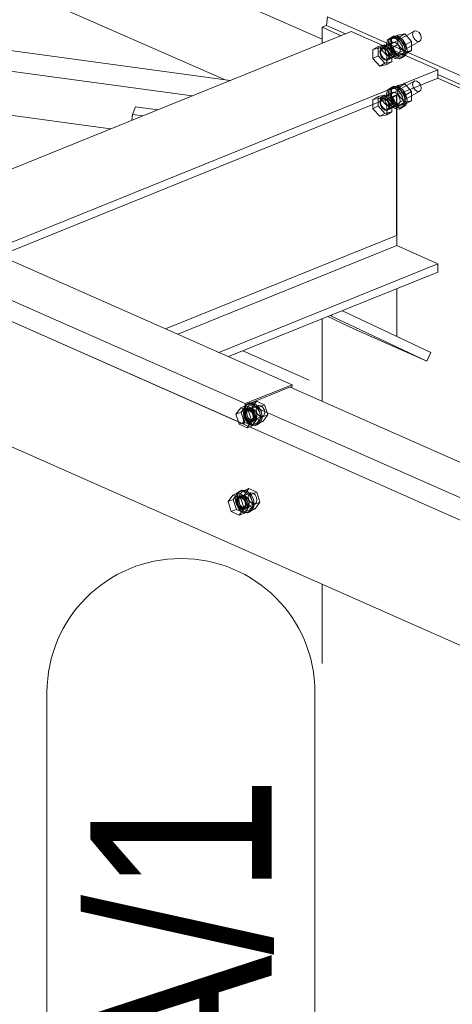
# Model space of a CAD drawing. Header units: millimetres. Extents: x -127 to 701, y 152 to 732.
# Tile 50 of 75: x 604 to 610, y 308 to 322. Entities that reach past the tile are written whole.
import ezdxf

# ---------------------------------------------------------------- set-up
doc = ezdxf.new("R2010")
doc.units = ezdxf.units.MM
for name, pattern in [('XKITLINE00', [0]), ('XKITLINE01', [4, 1, -1, 1, -1]), ('XKITLINE02', [4, 2, -2])]:
    doc.linetypes.add(name, pattern=pattern)
for name, color, linetype, lineweight in [('Schrauben', 7, 'Continuous', 0), ('Teil', 7, 'Continuous', 0), ('Text', 5, 'Continuous', 0)]:
    doc.layers.add(name, color=color, linetype=linetype, lineweight=lineweight)
doc.styles.add('ARIAL', font='ARIAL.TTF')

msp = doc.modelspace()

# ---------------------------------------------------------------- linework, layer by layer
at = {"layer": 'Schrauben', "linetype": 'XKITLINE02', "lineweight": 0}
for p, q in [((609.679, 321.803), (609.237, 321.554)), ((609.305, 321.676), (609.289, 321.613)), ((609.349, 321.707), (609.305, 321.676)), ((609.327, 321.688), (609.311, 321.626)), ((609.371, 321.719), (609.327, 321.688)), ((609.333, 321.638), (609.349, 321.7)), ((609.393, 321.732), (609.349, 321.707)), ((609.349, 321.7), (609.393, 321.732)), ((609.409, 321.699), (609.349, 321.707)), ((609.358, 321.691), (609.446, 321.741)), ((609.453, 321.712), (609.358, 321.691)), ((609.358, 321.691), (609.358, 321.564)), ((609.431, 321.711), (609.371, 321.719)), ((609.393, 321.732), (609.453, 321.724)), ((609.469, 321.654), (609.409, 321.699)), ((609.491, 321.666), (609.431, 321.711)), ((609.446, 321.741), (609.541, 321.762)), ((609.446, 321.614), (609.446, 321.741)), ((609.453, 321.712), (609.541, 321.762)), ((609.453, 321.724), (609.513, 321.679)), ((609.548, 321.607), (609.453, 321.712)), ((609.513, 321.679), (609.557, 321.609)), ((609.541, 321.762), (609.636, 321.657)), ((609.649, 321.757), (609.657, 321.788)), ((609.657, 321.718), (609.649, 321.757)), ((609.657, 321.788), (609.679, 321.803)), ((609.679, 321.683), (609.657, 321.718)), ((609.679, 321.803), (609.709, 321.799)), ((609.709, 321.661), (609.679, 321.683)), ((609.709, 321.799), (609.739, 321.777)), ((609.739, 321.777), (609.761, 321.742)), ((609.761, 321.742), (609.769, 321.704)), ((609.769, 321.704), (609.761, 321.673)), ((609.102, 321.546), (609.172, 321.586)), ((609.197, 321.567), (609.102, 321.546)), ((609.102, 321.546), (609.102, 321.419)), ((609.172, 321.586), (609.267, 321.607)), ((609.172, 321.459), (609.172, 321.586)), ((609.197, 321.567), (609.267, 321.607)), ((609.292, 321.462), (609.197, 321.567)), ((609.211, 321.553), (609.201, 321.535)), ((609.226, 321.564), (609.211, 321.553)), ((609.237, 321.554), (609.215, 321.538)), ((609.368, 321.644), (609.226, 321.564)), ((609.246, 321.567), (609.226, 321.564)), ((609.267, 321.55), (609.237, 321.554)), ((609.267, 321.561), (609.246, 321.567)), ((609.267, 321.607), (609.362, 321.502)), ((609.289, 321.548), (609.267, 321.561)), ((609.297, 321.527), (609.267, 321.55)), ((609.272, 321.575), (609.268, 321.551)), ((609.268, 321.551), (609.272, 321.525)), ((609.281, 321.593), (609.272, 321.575)), ((609.297, 321.604), (609.281, 321.593)), ((609.289, 321.613), (609.305, 321.537)), ((609.308, 321.528), (609.289, 321.548)), ((609.739, 321.657), (609.297, 321.407)), ((609.316, 321.607), (609.297, 321.604)), ((609.311, 321.626), (609.327, 321.549)), ((609.338, 321.601), (609.316, 321.607)), ((609.327, 321.549), (609.371, 321.479)), ((609.349, 321.562), (609.333, 321.638)), ((609.36, 321.588), (609.338, 321.601)), ((609.339, 321.591), (609.342, 321.615)), ((609.342, 321.565), (609.339, 321.591)), ((609.342, 321.615), (609.352, 321.633)), ((609.352, 321.538), (609.342, 321.565)), ((609.393, 321.492), (609.349, 321.562)), ((609.352, 321.633), (609.368, 321.644)), ((609.358, 321.564), (609.446, 321.614)), ((609.358, 321.564), (609.453, 321.459)), ((609.379, 321.568), (609.36, 321.588)), ((609.368, 321.644), (609.387, 321.647)), ((609.395, 321.543), (609.379, 321.568)), ((609.387, 321.647), (609.409, 321.641)), ((609.404, 321.516), (609.395, 321.543)), ((609.409, 321.641), (609.43, 321.628)), ((609.43, 321.628), (609.45, 321.608)), ((609.541, 321.509), (609.446, 321.614)), ((609.45, 321.608), (609.465, 321.583)), ((609.465, 321.583), (609.475, 321.556)), ((609.512, 321.584), (609.469, 321.654)), ((609.475, 321.556), (609.479, 321.529)), ((609.535, 321.596), (609.491, 321.666)), ((609.529, 321.507), (609.512, 321.584)), ((609.551, 321.52), (609.535, 321.596)), ((609.548, 321.607), (609.636, 321.657)), ((609.548, 321.48), (609.548, 321.607)), ((609.557, 321.609), (609.573, 321.532)), ((609.636, 321.657), (609.636, 321.53)), ((609.739, 321.657), (609.709, 321.661)), ((609.761, 321.673), (609.739, 321.657)), ((609.102, 321.419), (609.172, 321.459)), ((609.102, 321.419), (609.197, 321.314)), ((609.267, 321.354), (609.172, 321.459)), ((609.201, 321.535), (609.197, 321.511)), ((609.197, 321.511), (609.201, 321.485)), ((609.201, 321.485), (609.211, 321.458)), ((609.215, 321.538), (609.207, 321.507)), ((609.207, 321.507), (609.215, 321.469)), ((609.211, 321.458), (609.226, 321.433)), ((609.215, 321.469), (609.237, 321.434)), ((609.226, 321.433), (609.246, 321.413)), ((609.237, 321.434), (609.267, 321.411)), ((609.246, 321.413), (609.267, 321.4)), ((609.267, 321.411), (609.297, 321.407)), ((609.272, 321.525), (609.281, 321.498)), ((609.281, 321.498), (609.297, 321.473)), ((609.292, 321.462), (609.362, 321.502)), ((609.292, 321.335), (609.292, 321.462)), ((609.319, 321.492), (609.297, 321.527)), ((609.297, 321.473), (609.316, 321.453)), ((609.297, 321.407), (609.319, 321.423)), ((609.305, 321.537), (609.349, 321.467)), ((609.324, 321.503), (609.308, 321.528)), ((609.45, 321.477), (609.308, 321.397)), ((609.308, 321.397), (609.324, 321.408)), ((609.316, 321.453), (609.338, 321.44)), ((609.327, 321.454), (609.319, 321.492)), ((609.319, 321.423), (609.327, 321.454)), ((609.334, 321.476), (609.324, 321.503)), ((609.324, 321.408), (609.334, 321.426)), ((609.337, 321.45), (609.334, 321.476)), ((609.334, 321.426), (609.337, 321.45)), ((609.338, 321.44), (609.36, 321.434)), ((609.349, 321.467), (609.409, 321.422)), ((609.368, 321.513), (609.352, 321.538)), ((609.36, 321.434), (609.379, 321.437)), ((609.362, 321.502), (609.362, 321.375)), ((609.387, 321.493), (609.368, 321.513)), ((609.371, 321.479), (609.431, 321.434)), ((609.379, 321.437), (609.395, 321.448)), ((609.409, 321.48), (609.387, 321.493)), ((609.453, 321.447), (609.393, 321.492)), ((609.395, 321.448), (609.404, 321.466)), ((609.408, 321.489), (609.404, 321.516)), ((609.404, 321.466), (609.408, 321.489)), ((609.43, 321.474), (609.409, 321.48)), ((609.409, 321.422), (609.469, 321.414)), ((609.45, 321.477), (609.43, 321.474)), ((609.431, 321.434), (609.491, 321.426)), ((609.465, 321.488), (609.45, 321.477)), ((609.453, 321.459), (609.541, 321.509)), ((609.453, 321.459), (609.457, 321.46)), ((609.513, 321.439), (609.453, 321.447)), ((609.457, 321.46), (609.548, 321.48)), ((609.475, 321.506), (609.465, 321.488)), ((609.469, 321.414), (609.512, 321.445)), ((609.513, 321.439), (609.469, 321.414)), ((609.479, 321.529), (609.475, 321.506)), ((609.491, 321.426), (609.535, 321.458)), ((609.512, 321.445), (609.529, 321.507)), ((609.557, 321.47), (609.513, 321.439)), ((609.535, 321.458), (609.551, 321.52)), ((609.636, 321.53), (609.541, 321.509)), ((609.548, 321.48), (609.636, 321.53)), ((609.573, 321.532), (609.557, 321.47)), ((609.197, 321.314), (609.267, 321.354)), ((609.197, 321.314), (609.292, 321.335)), ((609.267, 321.4), (609.289, 321.394)), ((609.362, 321.375), (609.267, 321.354)), ((609.289, 321.394), (609.308, 321.397)), ((609.292, 321.335), (609.362, 321.375)), ((609.679, 321.111), (609.237, 320.861)), ((609.349, 321.014), (609.305, 320.983)), ((609.327, 320.995), (609.311, 320.933)), ((609.371, 321.027), (609.327, 320.995)), ((609.333, 320.945), (609.349, 321.008)), ((609.393, 321.039), (609.349, 321.014)), ((609.349, 321.008), (609.393, 321.039)), ((609.409, 321.006), (609.349, 321.014)), ((609.358, 320.998), (609.446, 321.048)), ((609.453, 321.019), (609.358, 320.998)), ((609.358, 320.998), (609.358, 320.871)), ((609.431, 321.019), (609.371, 321.027)), ((609.393, 321.039), (609.453, 321.031)), ((609.469, 320.961), (609.409, 321.006)), ((609.491, 320.973), (609.431, 321.019)), ((609.446, 321.048), (609.541, 321.069)), ((609.446, 320.921), (609.446, 321.048)), ((609.453, 321.019), (609.541, 321.069)), ((609.453, 321.031), (609.513, 320.986)), ((609.548, 320.914), (609.453, 321.019)), ((609.541, 321.069), (609.636, 320.964)), ((609.649, 321.064), (609.657, 321.095)), ((609.657, 321.026), (609.649, 321.064)), ((609.657, 321.095), (609.679, 321.111)), ((609.679, 320.991), (609.657, 321.026)), ((609.679, 321.111), (609.709, 321.107)), ((609.709, 321.107), (609.739, 321.084)), ((609.739, 321.084), (609.761, 321.049)), ((609.761, 321.049), (609.769, 321.011)), ((609.769, 321.011), (609.761, 320.98)), ((609.102, 320.853), (609.172, 320.893)), ((609.197, 320.874), (609.102, 320.853)), ((609.172, 320.893), (609.267, 320.914)), ((609.172, 320.766), (609.172, 320.893)), ((609.197, 320.874), (609.267, 320.914)), ((609.292, 320.769), (609.197, 320.874)), ((609.211, 320.86), (609.201, 320.842)), ((609.226, 320.871), (609.211, 320.86)), ((609.237, 320.861), (609.215, 320.845)), ((609.368, 320.951), (609.226, 320.871)), ((609.246, 320.874), (609.226, 320.871)), ((609.267, 320.857), (609.237, 320.861)), ((609.267, 320.868), (609.246, 320.874)), ((609.267, 320.914), (609.362, 320.809)), ((609.289, 320.855), (609.267, 320.868)), ((609.272, 320.882), (609.268, 320.858)), ((609.268, 320.858), (609.272, 320.832)), ((609.281, 320.9), (609.272, 320.882)), ((609.297, 320.911), (609.281, 320.9)), ((609.305, 320.983), (609.289, 320.921)), ((609.289, 320.921), (609.305, 320.844)), ((609.739, 320.964), (609.297, 320.714)), ((609.316, 320.914), (609.297, 320.911)), ((609.311, 320.933), (609.327, 320.857)), ((609.338, 320.908), (609.316, 320.914)), ((609.349, 320.869), (609.333, 320.945)), ((609.36, 320.895), (609.338, 320.908)), ((609.339, 320.898), (609.342, 320.922)), ((609.342, 320.872), (609.339, 320.898)), ((609.342, 320.922), (609.352, 320.94)), ((609.352, 320.845), (609.342, 320.872)), ((609.393, 320.799), (609.349, 320.869)), ((609.352, 320.94), (609.368, 320.951)), ((609.358, 320.871), (609.446, 320.921)), ((609.358, 320.871), (609.453, 320.766)), ((609.379, 320.875), (609.36, 320.895)), ((609.368, 320.951), (609.387, 320.954)), ((609.395, 320.85), (609.379, 320.875)), ((609.387, 320.954), (609.409, 320.948)), ((609.409, 320.948), (609.43, 320.935)), ((609.43, 320.935), (609.45, 320.915)), ((609.541, 320.816), (609.446, 320.921)), ((609.45, 320.915), (609.465, 320.89)), ((609.465, 320.89), (609.475, 320.863)), ((609.512, 320.891), (609.469, 320.961)), ((609.475, 320.863), (609.479, 320.837)), ((609.535, 320.903), (609.491, 320.973)), ((609.529, 320.815), (609.512, 320.891)), ((609.513, 320.986), (609.557, 320.916)), ((609.551, 320.827), (609.535, 320.903)), ((609.548, 320.914), (609.636, 320.964)), ((609.548, 320.787), (609.548, 320.914)), ((609.557, 320.916), (609.573, 320.839)), ((609.636, 320.964), (609.636, 320.837)), ((609.709, 320.968), (609.679, 320.991)), ((609.739, 320.964), (609.709, 320.968)), ((609.761, 320.98), (609.739, 320.964)), ((609.102, 320.853), (609.102, 320.726)), ((609.102, 320.726), (609.172, 320.766)), ((609.102, 320.726), (609.197, 320.621)), ((609.267, 320.661), (609.172, 320.766)), ((609.201, 320.842), (609.197, 320.819)), ((609.197, 320.819), (609.201, 320.792)), ((609.201, 320.792), (609.211, 320.765)), ((609.215, 320.845), (609.207, 320.814)), ((609.207, 320.814), (609.215, 320.776)), ((609.211, 320.765), (609.226, 320.74)), ((609.215, 320.776), (609.237, 320.741)), ((609.226, 320.74), (609.246, 320.72)), ((609.237, 320.741), (609.267, 320.718)), ((609.297, 320.834), (609.267, 320.857)), ((609.272, 320.832), (609.281, 320.805)), ((609.281, 320.805), (609.297, 320.78)), ((609.308, 320.835), (609.289, 320.855)), ((609.292, 320.769), (609.362, 320.809)), ((609.292, 320.642), (609.292, 320.769)), ((609.319, 320.799), (609.297, 320.834)), ((609.297, 320.78), (609.316, 320.76)), ((609.297, 320.714), (609.319, 320.73)), ((609.305, 320.844), (609.349, 320.774)), ((609.324, 320.81), (609.308, 320.835)), ((609.45, 320.784), (609.308, 320.704)), ((609.316, 320.76), (609.338, 320.747)), ((609.327, 320.761), (609.319, 320.799)), ((609.319, 320.73), (609.327, 320.761)), ((609.334, 320.783), (609.324, 320.81)), ((609.324, 320.715), (609.334, 320.733)), ((609.327, 320.857), (609.371, 320.787)), ((609.337, 320.757), (609.334, 320.783)), ((609.334, 320.733), (609.337, 320.757)), ((609.338, 320.747), (609.36, 320.741)), ((609.349, 320.774), (609.409, 320.729)), ((609.368, 320.82), (609.352, 320.845)), ((609.36, 320.741), (609.379, 320.744)), ((609.362, 320.809), (609.362, 320.682)), ((609.387, 320.8), (609.368, 320.82)), ((609.371, 320.787), (609.431, 320.741)), ((609.379, 320.744), (609.395, 320.755)), ((609.409, 320.787), (609.387, 320.8)), ((609.453, 320.754), (609.393, 320.799)), ((609.404, 320.823), (609.395, 320.85)), ((609.395, 320.755), (609.404, 320.773)), ((609.408, 320.797), (609.404, 320.823)), ((609.404, 320.773), (609.408, 320.797)), ((609.43, 320.781), (609.409, 320.787)), ((609.409, 320.729), (609.469, 320.721)), ((609.45, 320.784), (609.43, 320.781)), ((609.431, 320.741), (609.491, 320.733)), ((609.465, 320.795), (609.45, 320.784)), ((609.453, 320.766), (609.541, 320.816)), ((609.453, 320.766), (609.548, 320.787)), ((609.513, 320.746), (609.453, 320.754)), ((609.475, 320.813), (609.465, 320.795)), ((609.469, 320.721), (609.512, 320.752)), ((609.513, 320.746), (609.469, 320.721)), ((609.479, 320.837), (609.475, 320.813)), ((609.491, 320.733), (609.535, 320.765)), ((609.512, 320.752), (609.529, 320.815)), ((609.557, 320.777), (609.513, 320.746)), ((609.535, 320.765), (609.551, 320.827)), ((609.636, 320.837), (609.541, 320.816)), ((609.548, 320.787), (609.636, 320.837)), ((609.573, 320.839), (609.557, 320.777)), ((609.197, 320.621), (609.267, 320.661)), ((609.197, 320.621), (609.292, 320.642)), ((609.246, 320.72), (609.267, 320.707)), ((609.267, 320.718), (609.297, 320.714)), ((609.267, 320.707), (609.289, 320.701)), ((609.362, 320.682), (609.267, 320.661)), ((609.289, 320.701), (609.308, 320.704)), ((609.292, 320.642), (609.362, 320.682)), ((609.308, 320.704), (609.324, 320.715)), ((607.381, 316.652), (607.332, 316.618)), ((607.407, 316.647), (607.342, 316.557)), ((607.354, 316.627), (607.403, 316.66)), ((607.381, 316.652), (607.403, 316.66)), ((607.443, 316.644), (607.381, 316.652)), ((607.403, 316.66), (607.465, 316.653)), ((607.407, 316.647), (607.495, 316.683)), ((607.517, 316.599), (607.407, 316.647)), ((607.43, 316.592), (607.495, 316.683)), ((607.501, 316.599), (607.443, 316.644)), ((607.465, 316.653), (607.523, 316.607)), ((607.495, 316.683), (607.604, 316.634)), ((607.276, 316.594), (607.211, 316.504)), ((607.211, 316.504), (607.281, 316.532)), ((607.211, 316.504), (607.245, 316.398)), ((607.276, 316.594), (607.346, 316.623)), ((607.385, 316.546), (607.276, 316.594)), ((607.281, 316.532), (607.346, 316.623)), ((607.325, 316.393), (607.281, 316.532)), ((607.332, 316.618), (607.31, 316.553)), ((607.31, 316.553), (607.319, 316.473)), ((607.326, 316.539), (607.32, 316.515)), ((607.32, 316.515), (607.321, 316.487)), ((607.338, 316.558), (607.326, 316.539)), ((607.342, 316.543), (607.33, 316.51)), ((607.33, 316.51), (607.335, 316.47)), ((607.332, 316.562), (607.354, 316.627)), ((607.341, 316.482), (607.332, 316.562)), ((607.355, 316.57), (607.338, 316.558)), ((607.342, 316.557), (607.43, 316.592)), ((607.366, 316.56), (607.342, 316.543)), ((607.342, 316.557), (607.387, 316.418)), ((607.348, 316.548), (607.342, 316.523)), ((607.342, 316.523), (607.343, 316.496)), ((607.346, 316.623), (607.455, 316.574)), ((607.36, 316.567), (607.348, 316.548)), ((607.395, 316.586), (607.355, 316.57)), ((607.376, 316.574), (607.355, 316.57)), ((607.377, 316.579), (607.36, 316.567)), ((607.36, 316.531), (607.366, 316.555)), ((607.361, 316.503), (607.36, 316.531)), ((607.366, 316.56), (607.524, 316.624)), ((607.366, 316.555), (607.378, 316.574)), ((607.397, 316.556), (607.366, 316.56)), ((607.398, 316.568), (607.376, 316.574)), ((607.398, 316.582), (607.377, 316.579)), ((607.378, 316.574), (607.395, 316.586)), ((607.385, 316.546), (607.455, 316.574)), ((607.43, 316.407), (607.385, 316.546)), ((607.395, 316.586), (607.415, 316.59)), ((607.426, 316.533), (607.397, 316.556)), ((607.42, 316.577), (607.398, 316.582)), ((607.419, 316.554), (607.398, 316.568)), ((607.415, 316.59), (607.437, 316.584)), ((607.437, 316.534), (607.419, 316.554)), ((607.441, 316.563), (607.42, 316.577)), ((607.445, 316.497), (607.426, 316.533)), ((607.474, 316.454), (607.43, 316.592)), ((607.437, 316.584), (607.458, 316.57)), ((607.451, 316.508), (607.437, 316.534)), ((607.459, 316.543), (607.441, 316.563)), ((607.459, 316.48), (607.451, 316.508)), ((607.455, 316.574), (607.5, 316.435)), ((607.458, 316.57), (607.477, 316.55)), ((607.473, 316.517), (607.459, 316.543)), ((607.481, 316.489), (607.473, 316.517)), ((607.477, 316.55), (607.491, 316.524)), ((607.488, 316.574), (607.499, 316.607)), ((607.493, 316.534), (607.488, 316.574)), ((607.491, 316.524), (607.498, 316.496)), ((607.513, 316.498), (607.493, 316.534)), ((607.499, 316.607), (607.524, 316.624)), ((607.54, 316.526), (607.501, 316.599)), ((607.517, 316.599), (607.604, 316.634)), ((607.561, 316.46), (607.517, 316.599)), ((607.523, 316.607), (607.562, 316.535)), ((607.524, 316.624), (607.555, 316.62)), ((607.55, 316.447), (607.54, 316.526)), ((607.555, 316.62), (607.584, 316.597)), ((607.562, 316.535), (607.571, 316.456)), ((607.584, 316.597), (607.603, 316.561)), ((607.608, 316.521), (607.597, 316.488)), ((607.603, 316.561), (607.608, 316.521)), ((607.604, 316.634), (607.649, 316.496)), ((607.325, 316.393), (607.288, 316.378)), ((607.319, 316.473), (607.359, 316.401)), ((607.321, 316.487), (607.329, 316.459)), ((607.325, 316.393), (607.435, 316.345)), ((607.329, 316.459), (607.343, 316.434)), ((607.335, 316.47), (607.355, 316.434)), ((607.38, 316.41), (607.341, 316.482)), ((607.343, 316.496), (607.351, 316.468)), ((607.343, 316.434), (607.361, 316.413)), ((607.351, 316.468), (607.365, 316.442)), ((607.355, 316.434), (607.384, 316.411)), ((607.359, 316.401), (607.417, 316.355)), ((607.369, 316.475), (607.361, 316.503)), ((607.361, 316.413), (607.383, 316.399)), ((607.365, 316.442), (607.383, 316.422)), ((607.382, 316.449), (607.369, 316.475)), ((607.439, 316.364), (607.38, 316.41)), ((607.43, 316.407), (607.38, 316.338)), ((607.401, 316.429), (607.382, 316.449)), ((607.383, 316.422), (607.405, 316.408)), ((607.383, 316.399), (607.405, 316.394)), ((607.384, 316.411), (607.415, 316.408)), ((607.387, 316.418), (607.474, 316.454)), ((607.387, 316.418), (607.496, 316.37)), ((607.422, 316.415), (607.401, 316.429)), ((607.405, 316.408), (607.427, 316.403)), ((607.405, 316.394), (607.425, 316.397)), ((607.415, 316.408), (607.572, 316.472)), ((607.415, 316.408), (607.439, 316.425)), ((607.444, 316.41), (607.422, 316.415)), ((607.465, 316.413), (607.425, 316.397)), ((607.425, 316.397), (607.442, 316.409)), ((607.427, 316.403), (607.447, 316.406)), ((607.43, 316.407), (607.5, 316.435)), ((607.5, 316.435), (607.435, 316.345)), ((607.439, 316.425), (607.45, 316.457)), ((607.442, 316.409), (607.454, 316.428)), ((607.465, 316.413), (607.444, 316.41)), ((607.45, 316.457), (607.445, 316.497)), ((607.447, 316.406), (607.464, 316.418)), ((607.454, 316.428), (607.46, 316.453)), ((607.46, 316.453), (607.459, 316.48)), ((607.464, 316.418), (607.476, 316.437)), ((607.482, 316.425), (607.465, 316.413)), ((607.584, 316.405), (607.474, 316.454)), ((607.476, 316.437), (607.482, 316.462)), ((607.478, 316.348), (607.527, 316.381)), ((607.482, 316.462), (607.481, 316.489)), ((607.494, 316.444), (607.482, 316.425)), ((607.5, 316.469), (607.494, 316.444)), ((607.496, 316.37), (607.561, 316.46)), ((607.496, 316.37), (607.584, 316.405)), ((607.498, 316.496), (607.5, 316.469)), ((607.549, 316.39), (607.5, 316.357)), ((607.542, 316.475), (607.513, 316.498)), ((607.527, 316.381), (607.55, 316.447)), ((607.572, 316.472), (607.542, 316.475)), ((607.571, 316.456), (607.549, 316.39)), ((607.561, 316.46), (607.649, 316.496)), ((607.597, 316.488), (607.572, 316.472)), ((607.649, 316.496), (607.584, 316.405)), ((607.435, 316.345), (607.398, 316.33)), ((607.417, 316.355), (607.478, 316.348)), ((607.5, 316.357), (607.439, 316.364)), ((607.478, 316.348), (607.5, 316.357)), ((607.224, 315.355), (607.247, 315.42)), ((607.273, 315.445), (607.225, 315.411)), ((607.299, 315.44), (607.234, 315.35)), ((607.247, 315.42), (607.295, 315.454)), ((607.258, 315.353), (607.416, 315.417)), ((607.273, 315.445), (607.295, 315.454)), ((607.335, 315.438), (607.273, 315.445)), ((607.295, 315.454), (607.357, 315.446)), ((607.299, 315.44), (607.387, 315.476)), ((607.409, 315.392), (607.299, 315.44)), ((607.322, 315.386), (607.387, 315.476)), ((607.393, 315.392), (607.335, 315.438)), ((607.357, 315.446), (607.415, 315.401)), ((607.387, 315.476), (607.497, 315.427)), ((607.392, 315.4), (607.416, 315.417)), ((607.409, 315.392), (607.497, 315.427)), ((607.416, 315.417), (607.447, 315.413)), ((607.497, 315.427), (607.541, 315.289)), ((607.225, 315.411), (607.202, 315.346)), ((607.202, 315.346), (607.212, 315.266)), ((607.234, 315.275), (607.224, 315.355)), ((607.234, 315.35), (607.322, 315.386)), ((607.234, 315.35), (607.279, 315.211)), ((607.24, 315.341), (607.235, 315.317)), ((607.235, 315.317), (607.236, 315.289)), ((607.236, 315.289), (607.243, 315.261)), ((607.252, 315.36), (607.24, 315.341)), ((607.287, 315.379), (607.248, 315.363)), ((607.269, 315.372), (607.252, 315.36)), ((607.252, 315.324), (607.258, 315.348)), ((607.253, 315.296), (607.252, 315.324)), ((607.261, 315.268), (607.253, 315.296)), ((607.258, 315.348), (607.27, 315.367)), ((607.29, 315.376), (607.269, 315.372)), ((607.27, 315.367), (607.287, 315.379)), ((607.287, 315.379), (607.308, 315.383)), ((607.312, 315.37), (607.29, 315.376)), ((607.308, 315.383), (607.33, 315.377)), ((607.333, 315.356), (607.312, 315.37)), ((607.367, 315.247), (607.322, 315.386)), ((607.33, 315.377), (607.351, 315.364)), ((607.352, 315.336), (607.333, 315.356)), ((607.351, 315.364), (607.369, 315.343)), ((607.365, 315.31), (607.352, 315.336)), ((607.373, 315.282), (607.365, 315.31)), ((607.369, 315.343), (607.383, 315.317)), ((607.374, 315.255), (607.373, 315.282)), ((607.38, 315.367), (607.392, 315.4)), ((607.385, 315.327), (607.38, 315.367)), ((607.383, 315.317), (607.391, 315.289)), ((607.405, 315.291), (607.385, 315.327)), ((607.391, 315.289), (607.392, 315.262)), ((607.432, 315.319), (607.393, 315.392)), ((607.434, 315.268), (607.405, 315.291)), ((607.453, 315.253), (607.409, 315.392)), ((607.415, 315.401), (607.454, 315.328)), ((607.442, 315.24), (607.432, 315.319)), ((607.447, 315.413), (607.476, 315.39)), ((607.453, 315.253), (607.541, 315.289)), ((607.454, 315.328), (607.464, 315.249)), ((607.489, 315.281), (607.465, 315.265)), ((607.476, 315.39), (607.496, 315.354)), ((607.541, 315.289), (607.476, 315.198)), ((607.5, 315.314), (607.489, 315.281)), ((607.496, 315.354), (607.5, 315.314)), ((607.212, 315.266), (607.251, 315.194)), ((607.273, 315.203), (607.234, 315.275)), ((607.243, 315.261), (607.257, 315.235)), ((607.251, 315.194), (607.309, 315.148)), ((607.257, 315.235), (607.276, 315.215)), ((607.275, 315.243), (607.261, 315.268)), ((607.331, 315.157), (607.273, 315.203)), ((607.293, 315.222), (607.275, 315.243)), ((607.276, 315.215), (607.297, 315.201)), ((607.279, 315.211), (607.367, 315.247)), ((607.279, 315.211), (607.388, 315.163)), ((607.314, 315.208), (607.293, 315.222)), ((607.297, 315.201), (607.319, 315.196)), ((607.307, 315.201), (607.465, 315.265)), ((607.309, 315.148), (607.371, 315.141)), ((607.336, 315.203), (607.314, 315.208)), ((607.357, 315.206), (607.318, 315.19)), ((607.319, 315.196), (607.339, 315.199)), ((607.393, 315.15), (607.331, 315.157)), ((607.357, 315.206), (607.336, 315.203)), ((607.339, 315.199), (607.357, 315.211)), ((607.357, 315.211), (607.369, 315.23)), ((607.374, 315.218), (607.357, 315.206)), ((607.476, 315.198), (607.367, 315.247)), ((607.369, 315.23), (607.374, 315.255)), ((607.371, 315.141), (607.419, 315.174)), ((607.371, 315.141), (607.393, 315.15)), ((607.386, 315.237), (607.374, 315.218)), ((607.392, 315.262), (607.386, 315.237)), ((607.388, 315.163), (607.453, 315.253)), ((607.388, 315.163), (607.476, 315.198)), ((607.441, 315.183), (607.393, 315.15)), ((607.419, 315.174), (607.442, 315.24)), ((607.465, 315.265), (607.434, 315.268)), ((607.464, 315.249), (607.441, 315.183))]:
    msp.add_line(p, q, dxfattribs=at)
at = {"layer": 'Schrauben', "linetype": 'XKITLINE00', "lineweight": 0}
for p, q in [((607.245, 316.398), (607.255, 316.365)), ((607.288, 316.378), (607.255, 316.365)), ((607.255, 316.365), (607.365, 316.316)), ((607.38, 316.338), (607.365, 316.316)), ((607.398, 316.33), (607.365, 316.316)), ((607.168, 315.387), (607.238, 315.416)), ((607.173, 315.325), (607.238, 315.416)), ((607.238, 315.416), (607.348, 315.367)), ((607.168, 315.387), (607.103, 315.297)), ((607.103, 315.297), (607.173, 315.325)), ((607.103, 315.297), (607.147, 315.158)), ((607.277, 315.339), (607.168, 315.387)), ((607.218, 315.186), (607.173, 315.325)), ((607.218, 315.332), (607.213, 315.308)), ((607.213, 315.308), (607.214, 315.28)), ((607.214, 315.28), (607.222, 315.252)), ((607.23, 315.351), (607.218, 315.332)), ((607.234, 315.336), (607.223, 315.303)), ((607.223, 315.303), (607.227, 315.263)), ((607.248, 315.363), (607.23, 315.351)), ((607.258, 315.353), (607.234, 315.336)), ((607.268, 315.367), (607.248, 315.363)), ((607.289, 315.349), (607.258, 315.353)), ((607.29, 315.361), (607.268, 315.367)), ((607.277, 315.339), (607.348, 315.367)), ((607.322, 315.2), (607.277, 315.339)), ((607.318, 315.326), (607.289, 315.349)), ((607.311, 315.348), (607.29, 315.361)), ((607.33, 315.327), (607.311, 315.348)), ((607.338, 315.29), (607.318, 315.326)), ((607.344, 315.301), (607.33, 315.327)), ((607.342, 315.25), (607.338, 315.29)), ((607.351, 315.273), (607.344, 315.301)), ((607.348, 315.367), (607.392, 315.228)), ((607.147, 315.158), (607.218, 315.186)), ((607.147, 315.158), (607.257, 315.109)), ((607.327, 315.138), (607.218, 315.186)), ((607.222, 315.252), (607.235, 315.227)), ((607.227, 315.263), (607.247, 315.227)), ((607.235, 315.227), (607.254, 315.206)), ((607.247, 315.227), (607.276, 315.204)), ((607.254, 315.206), (607.275, 315.192)), ((607.257, 315.109), (607.322, 315.2)), ((607.275, 315.192), (607.297, 315.187)), ((607.276, 315.204), (607.307, 315.201)), ((607.297, 315.187), (607.318, 315.19)), ((607.307, 315.201), (607.331, 315.218)), ((607.318, 315.19), (607.335, 315.202)), ((607.322, 315.2), (607.392, 315.228)), ((607.392, 315.228), (607.327, 315.138)), ((607.331, 315.218), (607.342, 315.25)), ((607.335, 315.202), (607.347, 315.221)), ((607.347, 315.221), (607.352, 315.246)), ((607.352, 315.246), (607.351, 315.273)), ((607.257, 315.109), (607.327, 315.138))]:
    msp.add_line(p, q, dxfattribs=at)
at = {"layer": 'Teil', "linetype": 'XKITLINE00', "lineweight": 0}
for p, q in [((601.308, 324.823), (608.402, 321.685)), ((601.159, 323.734), (607.06, 321.124)), ((592.865, 322.759), (656.975, 294.399)), ((592.879, 322.757), (607.312, 316.372)), ((593.822, 322.628), (607.337, 316.65)), ((595.62, 322.383), (607.986, 316.912)), ((600.917, 321.962), (607.129, 321.114)), ((608.474, 321.997), (608.463, 321.876)), ((610.471, 321.113), (608.474, 321.997)), ((608.463, 321.876), (608.402, 321.851)), ((608.402, 321.851), (608.664, 321.735)), ((608.402, 321.629), (608.402, 321.851)), ((608.463, 321.876), (608.725, 321.76)), ((600.879, 321.685), (606.608, 320.903)), ((602.616, 319.288), (608.801, 321.791)), ((610, 321.261), (608.801, 321.791)), ((597.549, 321.529), (605.479, 320.447)), ((603.814, 318.758), (610, 321.261)), ((603.949, 318.698), (610, 321.147)), ((609.997, 321.146), (610.399, 320.968)), ((610, 321.147), (610, 321.261)), ((610, 321.197), (610.461, 320.993)), ((609.427, 318.975), (609.427, 320.915)), ((609.431, 318.834), (609.431, 320.917)), ((605.782, 320.647), (605.822, 320.754)), ((605.822, 320.754), (606.134, 320.711)), ((605.775, 320.566), (605.782, 320.647)), ((605.782, 320.647), (605.925, 320.627)), ((606.239, 317.685), (609.427, 318.975)), ((606.408, 317.61), (609.431, 318.834)), ((610, 318.583), (609.431, 318.834)), ((606.976, 317.359), (610, 318.583)), ((610, 318.469), (610, 318.583)), ((607.11, 317.3), (610, 318.469)), ((609.43, 317.58), (609.43, 318.238)), ((608.53, 317.859), (608.512, 317.867)), ((608.53, 317.859), (608.538, 317.877)), ((609.9, 317.358), (608.681, 317.935)), ((608.402, 316.682), (608.402, 317.822)), ((608.846, 317.679), (608.478, 317.853)), ((609.845, 317.237), (608.53, 317.859)), ((600.338, 317.721), (655.256, 293.428)), ((609.845, 317.237), (608.846, 317.679)), ((609.845, 317.237), (609.9, 317.358)), ((607.337, 316.65), (607.986, 316.912)), ((607.986, 316.912), (607.982, 316.868)), ((607.966, 316.881), (607.352, 316.633)), ((607.958, 316.878), (625.367, 309.177)), ((607.965, 316.875), (607.966, 316.881)), ((607.312, 316.372), (607.337, 316.65)), ((607.38, 316.644), (657.279, 294.571)), ((607.352, 316.633), (607.329, 316.379)), ((607.329, 316.379), (607.312, 316.372)), ((608.402, 313.06), (608.402, 314.154))]:
    msp.add_line(p, q, dxfattribs=at)
at = {"layer": 'Teil', "linetype": 'XKITLINE01', "lineweight": 0}
msp.add_line((607.306, 317.379), (608.402, 316.894), dxfattribs=at)
at = {"layer": 'Text', "linetype": 'XKITLINE00', "lineweight": 0}
for p, q in [((604.602, 306.455), (604.602, 312.66)), ((608.302, 306.455), (608.302, 312.66))]:
    msp.add_line(p, q, dxfattribs=at)
msp.add_arc((606.452, 312.66), 1.85, 0, 180, dxfattribs=at)

# ---------------------------------------------------------------- texts
at = {"layer": 'Text', "style": 'ARIAL', "width": 0.85}
msp.add_text('A/1', height=2.5, rotation=90.0002, dxfattribs=at).set_placement((607.702, 307.055))

doc.saveas('drawing.dxf')
